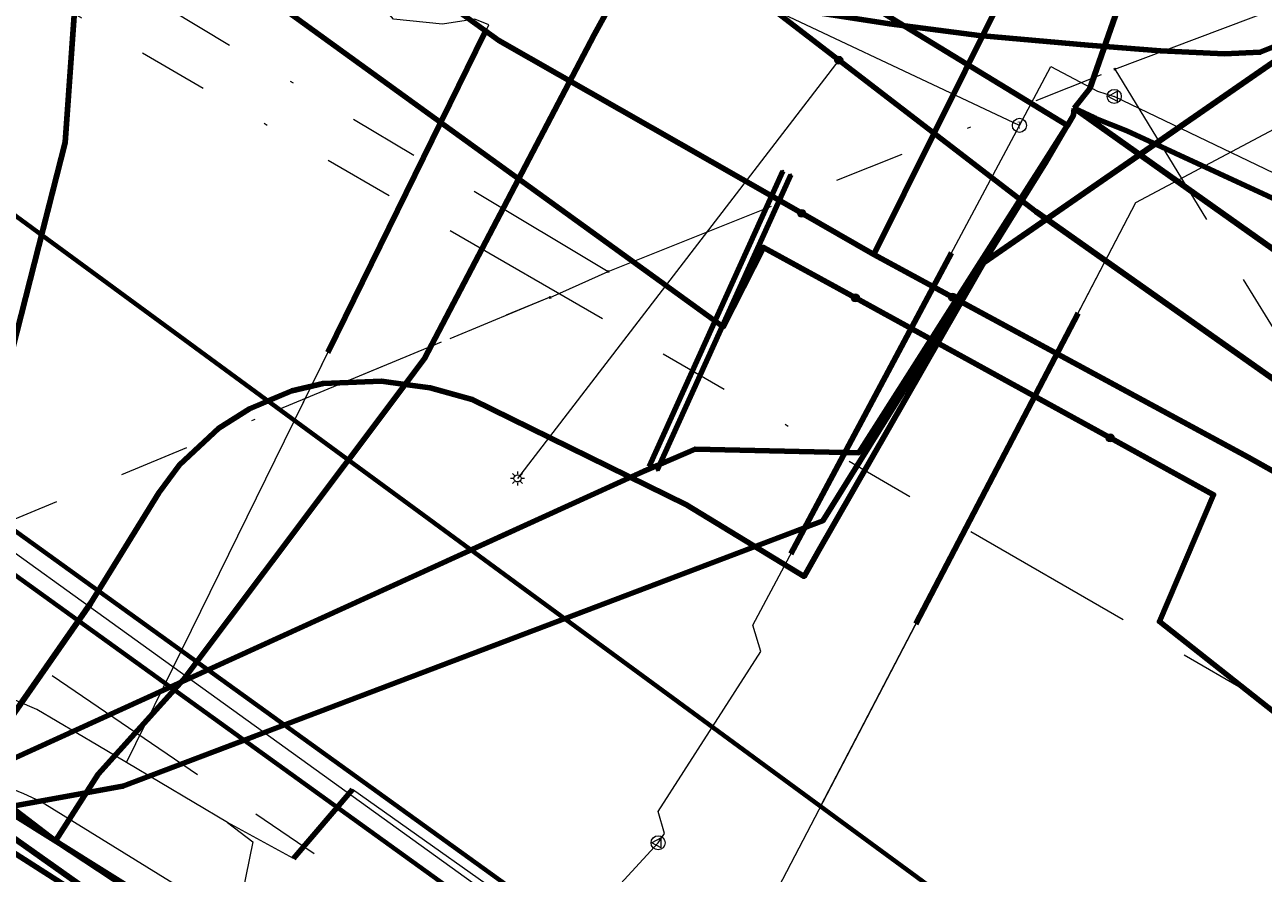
# Model space of a CAD drawing. Header units: metres. Extents: x 242122 to 243107, y 567823 to 568786.
# Tile 20 of 89: x 242213 to 242248, y 568048 to 568073. Entities that reach past the tile are written whole.
import ezdxf
from ezdxf.enums import TextEntityAlignment as Align
from ezdxf.lldxf.tags import DXFTag

# ---------------------------------------------------------------- set-up
doc = ezdxf.new("R2010")
doc.units = ezdxf.units.M
doc.linetypes.add('RI-OVERIG-SO', pattern=[17, 5, -2, 2, -2, 0, -2, 2, -2])
for name, color, linetype, lineweight in [('B-WA-IE-MEUBILAIR-S', 7, 'Continuous', 18), ('B-WA-KL-DATA-G', 90, 'KL-DATA-SO', 18), ('B-WA-KL-DATA_DUCT-G', 90, 'Continuous', 100), ('B-WA-KL-DATA_HULPSTUK-S', 90, 'Continuous', 18), ('B-WA-KL-DATA_KABELBED-G', 90, 'Continuous', 100), ('B-WA-KL-DATA_MANTELBUIS-G', 90, 'Continuous', 100), ('B-WA-KL-ET_LS-G', 190, 'KL-LS-SO', 18), ('B-WA-KL-ET_LS_HULPSTUK-S', 190, 'Continuous', 18), ('B-WA-KL-ET_LS_KABELBED-G', 190, 'Continuous', 100), ('B-WA-KL-ET_MS-G', 130, 'KL-MS-SO', 18), ('B-WA-KL-ET_MS_HULPSTUK-S', 130, 'Continuous', 18), ('B-WA-KL-ET_MS_KABELBED-G', 130, 'Continuous', 100), ('B-WA-KL-GAS_LD-G', 50, 'KL-GAS_LD-SO', 18), ('B-WA-KL-GAS_LD_HULPSTUK-S', 50, 'Continuous', 18), ('B-WA-KL-GAS_LD_MANTELBUIS-G', 50, 'Continuous', 100), ('B-WA-KL-OVERIG_MANTELBUIS-G', 8, 'Continuous', 100), ('B-WA-KL-WATER-G', 170, 'KL-WATER-SO', 18), ('B-WA-KL-WATER_MANTELBUIS-G', 170, 'Continuous', 100), ('B-WA-OG-INFO_ORIENTATIEPOLYGOON-GV', 7, 'Continuous', 70), ('B-WA-RI-VRIJVERVAL-G', 210, 'RI-OVERIG-SO', 18), ('B-WA-RI-VRIJVERVAL_HULPSTUK-S', 210, 'Continuous', 18), ('B-WE-IE-MEUBILAIR_ENEXIS NETBEHEER BV-S', 7, 'Continuous', 18), ('B-WE-KL-DATA_COAXKABEL_17_ZIGGO BV-G', 90, 'KL-DATA-SO', 18), ('B-WE-KL-DATA_COAXKABEL_42_ZIGGO BV-G', 90, 'KL-DATA-SO', 18), ('B-WE-KL-DATA_DUCT_ZIGGO BV-G', 90, 'Continuous', 100), ('B-WE-KL-DATA_HULPSTUK_KPN BV-S', 90, 'Continuous', 18), ('B-WE-KL-DATA_KABELBED_KPN BV-G', 90, 'Continuous', 100), ('B-WE-KL-DATA_KABELBED_ZIGGO BV-G', 90, 'Continuous', 100), ('B-WE-KL-DATA_MANTELBUIS_110_ZIGGO BV-G', 90, 'Continuous', 100), ('B-WE-KL-DATA_MANTELBUIS_160_ZIGGO BV-G', 90, 'Continuous', 100), ('B-WE-KL-DATA_MANTELBUIS_75_ZIGGO BV-G', 90, 'Continuous', 100), ('B-WE-KL-DATA_MANTELBUIS_POLYVINYLCHLORIDE PVC_1_KPN BV-G', 90, 'Continuous', 100), ('B-WE-KL-DATA_MANTELBUIS_REGGEFIBER OPERATOR BV-G', 90, 'Continuous', 100), ('B-WE-KL-DATA_REGGEFIBER OPERATOR BV-G', 90, 'KL-DATA-SO', 18), ('B-WE-KL-ET_LS_230 V_ENEXIS NETBEHEER BV-G', 190, 'KL-LS-SO', 18), ('B-WE-KL-ET_LS_400 V_ENEXIS NETBEHEER BV-G', 190, 'KL-LS-SO', 18), ('B-WE-KL-ET_LS_HULPSTUK_ENEXIS NETBEHEER BV-S', 190, 'Continuous', 18), ('B-WE-KL-ET_LS_KABELBED_ENEXIS NETBEHEER BV-G', 190, 'Continuous', 100), ('B-WE-KL-ET_MS_10 KV_ENEXIS NETBEHEER BV-G', 130, 'KL-MS-SO', 18), ('B-WE-KL-ET_MS_ENEXIS NETBEHEER BV-G', 130, 'KL-MS-SO', 18), ('B-WE-KL-ET_MS_HULPSTUK_ENEXIS NETBEHEER BV-S', 130, 'Continuous', 18), ('B-WE-KL-ET_MS_KABELBED_ENEXIS NETBEHEER BV-G', 130, 'Continuous', 100), ('B-WE-KL-GAS_LD_HULPSTUK_ENEXIS NETBEHEER BV-S', 50, 'Continuous', 18), ('B-WE-KL-GAS_LD_MANTELBUIS_POLYVINYLCHLORIDE PVC_110_ENEXIS NETBEHEER BV-G', 50, 'Continuous', 100), ('B-WE-KL-GAS_LD_POLYVINYLCHLORIDE PVC_50_0.1 BAR_ENEXIS NETBEHEER BV-G', 50, 'KL-GAS_LD-SO', 18), ('B-WE-KL-GAS_LD_POLYVINYLCHLORIDE PVC_75_0.1 BAR_ENEXIS NETBEHEER BV-G', 50, 'KL-GAS_LD-SO', 18), ('B-WE-KL-GAS_LD_SLAGVAST PVC_63_0.1 BAR_ENEXIS NETBEHEER BV-G', 50, 'KL-GAS_LD-SO', 18), ('B-WE-KL-GAS_LD_SLAGVAST PVC_75_0.1 BAR_ENEXIS NETBEHEER BV-G', 50, 'KL-GAS_LD-SO', 18), ('B-WE-KL-OVERIG_MANTELBUIS_POLYVINYLCHLORIDE PVC_315_GEMEENTE TYNAARLO-G', 8, 'Continuous', 100), ('B-WE-KL-WATER_MANTELBUIS_POLYVINYLCHLORIDE PVC_200_WMD DRINKWATER NV-G', 170, 'Continuous', 100), ('B-WE-KL-WATER_POLYVINYLCHLORIDE PVC_160_WMD DRINKWATER NV-G', 170, 'KL-WATER-SO', 18), ('B-WE-KL-WATER_POLYVINYLCHLORIDE PVC_200_WMD DRINKWATER NV-G', 170, 'KL-WATER-SO', 18), ('B-WE-RI-VRIJVERVAL_GEMEENTE TYNAARLO-G', 210, 'RI-OVERIG-SO', 18), ('B-WE-RI-VRIJVERVAL_HULPSTUK_GEMEENTE TYNAARLO-S', 210, 'Continuous', 18), ('V-WA-KL-ET_MS_KABELBED-G', 130, 'V-CONTINUOUS-SO', 100), ('V-WE-KL-ET_MS_KABELBED_ENEXIS NETBEHEER BV-G', 130, 'V-CONTINUOUS-SO', 100)]:
    doc.layers.add(name, color=color, linetype=linetype, lineweight=lineweight)
doc.layers.add('B-WE-OG-INFO_EIS VOORZORGSMAATREGEL_WMD DRINKWATER NV-GV', color=7, linetype='Continuous', lineweight=70, true_color=0xfa194b)
doc.styles.add('NLCS-ISO', font='NLCS-ISO.ttf')
doc.styles.get("Standard").update_dxf_attribs({"font": 'arial.ttf'})
tags = doc.linetypes.add('KL-DATA-SO', pattern='A,4,-1,[101,NLCS.shx,S=0.5,R=0,X=0,Y=0],-1,4,-1,["D",Standard,S=1,R=0,X=-0.25,Y=-0.5],-1.5', length=12.5).pattern_tags.tags
tags[18] = DXFTag(74, 10)
tags = doc.linetypes.add('KL-GAS_LD-SO', pattern='A,4,-1,[69,NLCS.shx,S=0.5,R=0,X=0,Y=0],-1,4,-1,["L",Standard,S=1,R=0,X=0.25,Y=-0.5],-2', length=13).pattern_tags.tags
tags[18] = DXFTag(74, 10)
tags = doc.linetypes.add('KL-LS-SO', pattern='A,4,-1,[103,NLCS.shx,S=0.75,R=0,X=0,Y=0],-1,4,-1,["L",Standard,S=1,R=0,X=0,Y=-0.5],-2', length=13).pattern_tags.tags
tags[18] = DXFTag(74, 10)
tags = doc.linetypes.add('KL-MS-SO', pattern='A,4,-1,[103,NLCS.shx,S=0.75,R=0,X=0,Y=0],-1,4,-1,["M",Standard,S=1,R=0,X=0,Y=-0.5],-2', length=13).pattern_tags.tags
tags[18] = DXFTag(74, 10)
doc.linetypes.add('KL-WATER-SO', pattern='A,7,-0.5,[168,NLCS.shx,S=0.75,R=0,X=0.75,Y=0],-2', length=9.5)
doc.linetypes.add('V-CONTINUOUS-SO', pattern='A,3.5,[24,NLCS.shx,S=0.5,R=0,X=0,Y=0],3.5', length=7)

# ---------------------------------------------------------------- blocks, each defined once
blk = doc.blocks.new('SKL-WTB_HULP_OVERIG-SO')
at = {"color": 0, "linetype": 'ByBlock', "lineweight": 18}
for points in [[(-0.14, 0.14), (0.14, -0.14)], [(0.14, 0.14), (-0.14, -0.14)]]:
    blk.add_lwpolyline(points, dxfattribs=at)
at = {"color": 0, "linetype": 'ByBlock', "lineweight": 18, "style": 'NLCS-ISO', "flags": 1}
for tag, p in [('TYPE', (1.5, 0)), ('LABEL', (1.5, -1.5)), ('OMSCHRIJVING', (1.5, -3))]:
    blk.add_attdef(tag, p, '', height=1, dxfattribs=at)
blk = doc.blocks.new('SRI-HULP_OVERIG-SO')
at = {"color": 0, "linetype": 'ByBlock', "lineweight": 18}
for points in [[(-0.14, 0.14), (0.14, -0.14)], [(0.14, 0.14), (-0.14, -0.14)]]:
    blk.add_lwpolyline(points, dxfattribs=at)
at = {"color": 0, "linetype": 'ByBlock', "lineweight": 18, "style": 'NLCS-ISO', "flags": 1}
for tag, p in [('TYPE', (1.5, 0)), ('LABEL', (1.5, -1.5)), ('OMSCHRIJVING', (1.5, -3))]:
    blk.add_attdef(tag, p, '', height=1, dxfattribs=at)
blk = doc.blocks.new('SKL-WTB_HULP_MOF-SO')
at = {"linetype": 'ByBlock', "lineweight": 18}
h = blk.add_hatch(color=0, dxfattribs=at)
h.dxf.hatch_style = 1
h.paths.add_polyline_path([(-0.5625, 0, 1), (0.5625, 0, 1)])
at = {"color": 0, "linetype": 'ByBlock', "lineweight": 18}
blk.add_circle((0, 0), 0.5625, dxfattribs=at)
at = {"color": 0, "linetype": 'ByBlock', "lineweight": 18, "style": 'NLCS-ISO', "flags": 1}
for tag, p in [('TYPE', (1.5, 0)), ('LABEL', (1.5, -1.5)), ('OMSCHRIJVING', (1.5, -3))]:
    blk.add_attdef(tag, p, '', height=1, dxfattribs=at)
blk = doc.blocks.new('SKL-WTB_HULP_T STUK-SO')
at = {"color": 0, "linetype": 'ByBlock', "lineweight": 18}
blk.add_circle((0, 0), 1, dxfattribs=at)
at = {"color": 0, "linetype": 'ByBlock', "lineweight": -2, "style": 'NLCS-ISO'}
blk.add_text('T', height=1, dxfattribs=at).set_placement((0, 0), align=Align.MIDDLE_CENTER)
at = {"color": 0, "linetype": 'ByBlock', "lineweight": 18, "style": 'NLCS-ISO', "flags": 1}
for tag, p in [('TYPE', (1.5, 0)), ('LABEL', (1.5, -1.5)), ('OMSCHRIJVING', (1.5, -3))]:
    blk.add_attdef(tag, p, '', height=1, dxfattribs=at)
blk = doc.blocks.new('SKL-WTB_HULP_VERLOOP-SO')
at = {"color": 0, "linetype": 'ByBlock', "lineweight": 18}
for points in [[(0.44, 0.72), (-0.88, 0)], [(0.44, -0.72), (-0.88, 0)], [(0.44, -0.72), (0.44, 0.72)]]:
    blk.add_lwpolyline(points, dxfattribs=at)
blk.add_circle((0, 0), 1, dxfattribs=at)
at = {"color": 0, "linetype": 'ByBlock', "lineweight": 18, "style": 'NLCS-ISO', "flags": 1}
for tag, p in [('TYPE', (1.5, 0)), ('LABEL', (1.5, -1.5)), ('OMSCHRIJVING', (1.5, -3))]:
    blk.add_attdef(tag, p, '', height=1, dxfattribs=at)
blk = doc.blocks.new('SIE-MEUBILAIR_PAAL_LICHTMAST-SO')
for points in [[(-0.62, 0), (-1, 0)], [(-0.71, 0.71), (-0.44, 0.44)], [(0, 1), (0, 0.62)], [(0.44, 0.44), (0.71, 0.71)], [(1, 0), (0.62, 0)], [(-0.71, -0.71), (-0.44, -0.44)], [(0, -0.62), (0, -1)], [(0.44, -0.44), (0.71, -0.71)]]:
    blk.add_lwpolyline(points)
blk.add_circle((0, 0), 0.5)

msp = doc.modelspace()

# ---------------------------------------------------------------- linework, layer by layer
at = {"layer": 'B-WA-KL-DATA-G'}
for points in [[(242219.964, 568061.819), (242220.65, 568062.106), (242221.533, 568062.318), (242221.88, 568062.369), (242223.191, 568062.379), (242224.574, 568062.195), (242225.776, 568061.863), (242231.868, 568058.867), (242235.206, 568056.829), (242240.316, 568065.758), (242267.579, 568084.643), (242295.385, 568095.247), (242321.463, 568105.236), (242334.969, 568110.511), (242336.656, 568111.14), (242338.309, 568111.792)], [(242220.723, 568061.262), (242226.246, 568072.514), (242225.846, 568072.668), (242224.929, 568072.531), (242223.533, 568072.67), (242222.909, 568073.404), (242222.642, 568074.47), (242223.182, 568076.228), (242219.694, 568085.954), (242217.804, 568085.217), (242217.431, 568085.972)]]:
    msp.add_lwpolyline(points, dxfattribs=at)
at = {"layer": 'B-WA-KL-DATA_DUCT-G'}
for points in [[(242222.253, 568060.14), (242224.419, 568063.027), (242229.241, 568072.227), (242231.415, 568076.197), (242237.135, 568075.461), (242242.891, 568075.102), (242248.656, 568075.121), (242254.406, 568075.518), (242293.575, 568088.67), (242324.717, 568102.764), (242333.122, 568105.984), (242339.631, 568108.407)], [(242222.253, 568060.14), (242224.419, 568063.027), (242229.241, 568072.227), (242231.415, 568076.197), (242237.135, 568075.461), (242242.891, 568075.102), (242248.656, 568075.121), (242254.406, 568075.518), (242293.575, 568088.67), (242324.717, 568102.764), (242333.122, 568105.984), (242339.631, 568108.407)], [(242222.253, 568060.14), (242224.419, 568063.027), (242229.241, 568072.227), (242231.415, 568076.197), (242237.135, 568075.461), (242242.891, 568075.102), (242248.656, 568075.121), (242254.406, 568075.518), (242293.575, 568088.67), (242324.717, 568102.764), (242333.122, 568105.984), (242339.631, 568108.407)], [(242231.127, 568075.67), (242229.241, 568072.227), (242224.419, 568063.027), (242222.253, 568060.14)]]:
    msp.add_lwpolyline(points, dxfattribs=at)
at = {"layer": 'B-WA-KL-DATA_KABELBED-G'}
for points in [[(242242.881, 568070.138), (242243.333, 568070.704), (242244.7, 568074.635), (242225.558, 568085.519), (242221.134, 568088.214), (242220.516, 568088.61)], [(242212.449, 568086.965), (242222.726, 568081.84), (242242.691, 568069.653), (242242.692, 568069.653)], [(242229.241, 568072.227), (242231.127, 568075.67)], [(242240.097, 568065.376), (242240.316, 568065.758), (242254.406, 568075.518)], [(242224.419, 568063.027), (242229.241, 568072.227)], [(242242.881, 568070.137), (242242.862, 568069.94), (242242.691, 568069.653), (242242.691, 568069.653)], [(242242.881, 568070.138), (242287.193, 568038.729), (242296.342, 568029.39), (242304.891, 568019.499), (242305.909, 568018.13), (242306.759, 568016.972)], [(242328.84, 568036.784), (242251.003, 568066.435), (242244.38, 568069.494), (242243.471, 568069.858), (242243.448, 568069.874), (242242.881, 568070.138)], [(242225.781, 568057.604), (242230.42, 568059.721), (242230.666, 568059.833), (242232.113, 568060.451), (242236.762, 568060.345), (242242.202, 568068.885), (242242.679, 568069.633), (242242.692, 568069.653)], [(242228.446, 568055.647), (242235.743, 568058.415), (242237.592, 568061.392), (242242.074, 568068.608), (242242.679, 568069.633), (242242.691, 568069.653)], [(242242.202, 568068.885), (242236.762, 568060.345), (242232.113, 568060.451), (242230.42, 568059.721)], [(242235.743, 568058.415), (242242.074, 568068.608)], [(242235.6, 568057.517), (242240.097, 568065.376)], [(242223.866, 568062.289), (242224.419, 568063.027)], [(242219.964, 568061.819), (242220.65, 568062.106), (242221.533, 568062.318), (242223.191, 568062.379), (242223.866, 568062.289)], [(242222.253, 568060.14), (242223.866, 568062.289)], [(242223.866, 568062.289), (242224.574, 568062.195), (242225.776, 568061.863), (242231.868, 568058.867), (242235.206, 568056.829), (242235.6, 568057.517)]]:
    msp.add_lwpolyline(points, dxfattribs=at)
at = {"layer": 'B-WA-KL-DATA_MANTELBUIS-G'}
for points in [[(242226.127, 568072.27), (242221.67, 568063.192)], [(242229.241, 568072.227), (242224.419, 568063.027)], [(242235.743, 568058.415), (242242.074, 568068.608)], [(242240.097, 568065.376), (242235.6, 568057.517)]]:
    msp.add_lwpolyline(points, dxfattribs=at)
at = {"layer": 'B-WA-KL-ET_LS-G'}
for points in [[(242339.648, 568108.364), (242333.106, 568105.942), (242324.701, 568102.71), (242290.484, 568088.68), (242248.167, 568071.733), (242247.159, 568071.691), (242245.342, 568071.774), (242243.286, 568071.93), (242240.181, 568072.21), (242237.637, 568072.543), (242234.812, 568072.979), (242231.987, 568073.623), (242230.045, 568074.277), (242228.114, 568075.045), (242226.297, 568075.97), (242225.165, 568076.655), (242223.358, 568077.984), (242216.732, 568084.402), (242217.21, 568085.835), (242216.807, 568086.87)], [(242216.706, 568086.831), (242216.754, 568086.526), (242217.055, 568085.744), (242215.332, 568085.081), (242214.205, 568069.171), (242213.532, 568066.535)], [(242216.706, 568086.831), (242216.754, 568086.526), (242217.055, 568085.744), (242215.332, 568085.081), (242214.205, 568069.171), (242213.532, 568066.535)], [(242216.949, 568086.925), (242217.149, 568086.671), (242217.439, 568085.911), (242241.794, 568067.207), (242255.023, 568057.867), (242276.175, 568042.345), (242283.614, 568038.102), (242293.897, 568032.246), (242303.934, 568026.506), (242304.772, 568025.953), (242305.562, 568025.333), (242306.297, 568024.649), (242306.973, 568023.907), (242307.594, 568023.111), (242309.618, 568019.591)], [(242308.495, 568021.543), (242307.594, 568023.111), (242306.973, 568023.907), (242306.297, 568024.649), (242305.562, 568025.333), (242304.772, 568025.953), (242303.934, 568026.506), (242293.897, 568032.246), (242283.614, 568038.102), (242276.175, 568042.345), (242255.023, 568057.867), (242241.794, 568067.207), (242219.281, 568084.497)], [(242236.195, 568071.507), (242227.061, 568059.615)]]:
    msp.add_lwpolyline(points, dxfattribs=at)
at = {"layer": 'B-WA-KL-ET_LS_KABELBED-G'}
for points in [[(242216.706, 568086.831), (242216.754, 568086.526), (242217.055, 568085.744), (242215.332, 568085.081), (242214.205, 568069.171), (242213.532, 568066.535)], [(242278.689, 568083.956), (242248.167, 568071.733), (242247.159, 568071.691), (242245.342, 568071.774), (242243.286, 568071.93), (242240.181, 568072.21), (242237.637, 568072.543), (242234.812, 568072.979), (242234.053, 568073.152)], [(242308.495, 568021.543), (242307.594, 568023.111), (242306.973, 568023.907), (242306.297, 568024.649), (242305.562, 568025.333), (242304.772, 568025.953), (242303.934, 568026.506), (242293.897, 568032.246), (242283.614, 568038.102), (242276.175, 568042.345), (242255.023, 568057.867), (242241.794, 568067.207), (242234.053, 568073.152)]]:
    msp.add_lwpolyline(points, dxfattribs=at)
at = {"layer": 'B-WA-KL-ET_MS-G'}
for points in [[(242336.16, 568117.297), (242334.94, 568112.18), (242242.389, 568076.458), (242237.191, 568065.982), (242235.138, 568067.153)], [(242336.16, 568117.297), (242334.94, 568112.18), (242242.389, 568076.458), (242237.191, 568065.982), (242239.421, 568064.773)], [(242197.536, 568094.309), (242210.425, 568083.689), (242226.529, 568072.069), (242235.138, 568067.153)], [(242191.938, 568092.123), (242207.996, 568081.946), (242232.909, 568063.927), (242234.052, 568066.183), (242236.665, 568064.747)], [(242243.907, 568060.768), (242236.665, 568064.747)], [(242297.01, 568012.159), (242294.041, 568015.305), (242291.254, 568017.755), (242274.714, 568030.877), (242267.368, 568034.845), (242265.968, 568035.816), (242271.903, 568044.543), (242266.428, 568048.699), (242255.563, 568055.88), (242247.826, 568060.222), (242239.421, 568064.773)], [(242294.916, 568016.543), (242275.829, 568032.335), (242260.251, 568043.742), (242245.308, 568055.548), (242246.847, 568059.153), (242243.907, 568060.768)]]:
    msp.add_lwpolyline(points, dxfattribs=at)
at = {"layer": 'B-WA-KL-ET_MS_KABELBED-G'}
for points in [[(242319.982, 568106.407), (242242.389, 568076.458), (242237.191, 568065.982)], [(242220.74, 568076.246), (242226.529, 568072.069), (242235.138, 568067.153)], [(242237.191, 568065.982), (242235.138, 568067.153)], [(242237.191, 568065.982), (242239.421, 568064.773)], [(242271.344, 568043.721), (242271.903, 568044.543), (242266.428, 568048.699), (242255.563, 568055.88), (242247.826, 568060.222), (242239.421, 568064.773)]]:
    msp.add_lwpolyline(points, dxfattribs=at)
at = {"layer": 'B-WA-KL-GAS_LD-G'}
for points in [[(242241.329, 568069.654), (242223.95, 568077.845), (242217.089, 568085.951), (242216.164, 568085.569), (242215.282, 568085.27), (242211.589, 568084.656), (242210.536, 568084.547), (242208.763, 568084.642), (242206.739, 568085.371), (242204.534, 568086.361), (242203.076, 568087.183), (242197.832, 568091.914), (242196.101, 568093.748)], [(242241.329, 568069.654), (242242.223, 568071.33), (242243.546, 568070.624), (242244.024, 568070.477)], [(242325.511, 568033.828), (242320.432, 568035.396), (242319.524, 568035.634), (242318.599, 568035.793), (242317.664, 568035.87), (242316.726, 568035.865), (242315.792, 568035.779), (242314.869, 568035.612), (242313.964, 568035.364), (242313.084, 568035.039), (242312.235, 568034.638), (242311.425, 568034.165), (242310.659, 568033.623), (242309.943, 568033.017), (242309.637, 568032.731), (242304.48, 568041.436), (242244.024, 568070.477)], [(242232.601, 568052.552), (242233.974, 568054.697), (242233.746, 568055.446), (242241.329, 568069.654)]]:
    msp.add_lwpolyline(points, dxfattribs=at)
at = {"layer": 'B-WA-KL-GAS_LD_MANTELBUIS-G'}
msp.add_lwpolyline([(242234.829, 568057.475), (242239.396, 568066.033)], dxfattribs=at)
at = {"layer": 'B-WA-KL-OVERIG_MANTELBUIS-G'}
for points in [[(242230.802, 568059.953), (242234.603, 568068.353)], [(242231.029, 568059.85), (242234.831, 568068.25)]]:
    msp.add_lwpolyline(points, dxfattribs=at)
at = {"layer": 'B-WA-KL-WATER-G'}
msp.add_lwpolyline([(242248.867, 568069.705), (242244.628, 568067.448), (242235.677, 568050.296)], dxfattribs=at)
at = {"layer": 'B-WA-KL-WATER_MANTELBUIS-G'}
msp.add_lwpolyline([(242238.381, 568055.479), (242242.993, 568064.317)], dxfattribs=at)
at = {"layer": 'B-WA-OG-INFO_ORIENTATIEPOLYGOON-GV'}
msp.add_lwpolyline([(242751.967, 568556.271), (242565.688, 568463.851), (242442.85, 568671.226), (242460.056, 568681.418), (242444.987, 568707.443), (242384.409, 568672.369), (242399.477, 568646.343), (242416.686, 568656.536), (242474.782, 568558.454), (242515.844, 568427.317), (242539.317, 568384.982), (242400.498, 568317.023), (242430.516, 568248.248), (242303.944, 568199.794), (242325.606, 568144.321), (242183.26, 568088.734), (242295.105, 568006.717), (242295.17, 568006.649), (242357.548, 568062.526), (242331.727, 568128.648), (242468.882, 568171.376), (242541.371, 568017.685), (242914.445, 568112.908)], dxfattribs=at)
at = {"layer": 'B-WA-RI-VRIJVERVAL-G'}
for points in [[(242244.042, 568071.248), (242294.843, 568090.469)], [(242211.155, 568076.557), (242229.636, 568065.503)], [(242210.338, 568075.217), (242253.065, 568050.523)], [(242229.636, 568065.503), (242244.042, 568071.248)], [(242244.042, 568071.248), (242256.53, 568050.809)], [(242227.986, 568064.764), (242229.636, 568065.503)], [(242220.287, 568061.582), (242228.019, 568064.792)]]:
    msp.add_lwpolyline(points, dxfattribs=at)
at = {"layer": 'B-WE-KL-DATA_COAXKABEL_17_ZIGGO BV-G'}
msp.add_lwpolyline([(242248.119, 568026.684), (242233.388, 568035.775), (242210.829, 568050.198), (242210.148, 568050.657), (242209.487, 568051.049), (242208.805, 568051.401), (242208.102, 568051.711), (242207.382, 568051.979), (242206.648, 568052.203), (242205.901, 568052.383), (242205.145, 568052.518), (242204.413, 568052.605), (242203.677, 568052.65), (242202.94, 568052.653), (242202.204, 568052.613), (242180.969, 568050.855)], dxfattribs=at)
at = {"layer": 'B-WE-KL-DATA_COAXKABEL_42_ZIGGO BV-G'}
msp.add_lwpolyline([(242295.385, 568095.247), (242267.579, 568084.643), (242240.316, 568065.758), (242235.206, 568056.829), (242231.868, 568058.867), (242225.776, 568061.863), (242224.574, 568062.195), (242223.191, 568062.379), (242221.88, 568062.369), (242221.533, 568062.318), (242220.65, 568062.106), (242219.439, 568061.599), (242218.571, 568061.046), (242217.453, 568060.001), (242216.867, 568059.208), (242214.921, 568056.061), (242211.501, 568051.161), (242209.51, 568052.673), (242202.217, 568052.414), (242200.47, 568052.47), (242180.969, 568050.855)], dxfattribs=at)
at = {"layer": 'B-WE-KL-DATA_DUCT_ZIGGO BV-G'}
for points in [[(242177.449, 568050.721), (242178.346, 568050.803), (242188.009, 568051.654), (242200.47, 568052.47), (242202.217, 568052.414), (242209.51, 568052.673), (242213.933, 568049.315), (242215.144, 568051.209), (242217.57, 568053.898), (242224.419, 568063.027), (242229.241, 568072.227), (242231.415, 568076.197), (242237.135, 568075.461), (242242.891, 568075.102), (242248.656, 568075.121), (242254.406, 568075.518), (242293.575, 568088.67), (242324.717, 568102.764), (242333.122, 568105.984), (242375.755, 568121.853), (242447.517, 568149.759)], [(242242.263, 568030.298), (242233.715, 568036.278), (242213.933, 568049.315), (242215.144, 568051.209), (242217.57, 568053.898), (242224.419, 568063.027), (242229.241, 568072.227), (242231.415, 568076.197), (242237.135, 568075.461), (242242.891, 568075.102), (242248.656, 568075.121), (242254.406, 568075.518), (242293.575, 568088.67), (242324.717, 568102.764), (242333.122, 568105.984), (242375.755, 568121.853), (242447.517, 568149.759)], [(242293.575, 568088.67), (242254.406, 568075.518), (242248.656, 568075.121), (242242.891, 568075.102), (242237.135, 568075.461), (242231.415, 568076.197), (242229.241, 568072.227), (242224.419, 568063.027), (242217.57, 568053.898), (242215.144, 568051.209), (242213.933, 568049.315), (242209.51, 568052.673), (242202.217, 568052.414), (242200.47, 568052.47), (242188.009, 568051.654), (242178.346, 568050.803), (242145.854, 568047.828), (242129.173, 568045.721), (242125.706, 568042.873), (242125.206, 568042.697), (242122.038, 568041.737)], [(242280.883, 568000.874), (242277.61, 568005.159), (242257.548, 568019.628), (242242.263, 568030.298), (242233.715, 568036.278), (242213.933, 568049.315), (242215.144, 568051.209), (242217.57, 568053.898), (242224.419, 568063.027), (242229.241, 568072.227), (242231.127, 568075.67)]]:
    msp.add_lwpolyline(points, dxfattribs=at)
at = {"layer": 'B-WE-KL-DATA_KABELBED_KPN BV-G'}
for points in [[(242242.881, 568070.138), (242243.333, 568070.704), (242244.7, 568074.635), (242225.558, 568085.519), (242221.134, 568088.214), (242220.516, 568088.61)], [(242212.449, 568086.965), (242222.726, 568081.84), (242242.691, 568069.653), (242242.692, 568069.653)], [(242242.881, 568070.137), (242242.862, 568069.94), (242242.691, 568069.653), (242242.691, 568069.653)], [(242242.881, 568070.138), (242287.193, 568038.729), (242296.342, 568029.39), (242304.891, 568019.499), (242305.909, 568018.13), (242315.497, 568004.211), (242318.139, 568000.001), (242323.387, 567991.057), (242333.089, 567973.018), (242340.924, 567954.18), (242354.55, 567922.254), (242357.472, 567915.407), (242361.308, 567905.114), (242368.098, 567886.894), (242375.355, 567868.258), (242377.031, 567863.877), (242379.475, 567857.676), (242376.399, 567856.519), (242370.452, 567854.325), (242368.018, 567853.418)], [(242356.046, 568026.42), (242251.003, 568066.435), (242244.38, 568069.494), (242243.471, 568069.858), (242243.448, 568069.874), (242242.881, 568070.138)], [(242211.403, 568051.044), (242230.42, 568059.721), (242230.666, 568059.833), (242232.113, 568060.451), (242236.762, 568060.345), (242242.202, 568068.885), (242242.679, 568069.633), (242242.692, 568069.653)], [(242212.455, 568050.249), (242215.834, 568050.865), (242215.846, 568050.869), (242235.743, 568058.415), (242237.592, 568061.392), (242242.074, 568068.608), (242242.679, 568069.633), (242242.691, 568069.653)], [(242242.202, 568068.885), (242236.762, 568060.345), (242232.113, 568060.451), (242230.42, 568059.721)], [(242235.743, 568058.415), (242242.074, 568068.608)], [(242215.834, 568050.865), (242215.846, 568050.869), (242219.574, 568052.282)], [(242212.455, 568050.249), (242212.573, 568050.16), (242225.56, 568042.023), (242225.989, 568041.755), (242228.799, 568039.709), (242233.398, 568036.362), (242248.148, 568026.302)]]:
    msp.add_lwpolyline(points, dxfattribs=at)
at = {"layer": 'B-WE-KL-DATA_KABELBED_ZIGGO BV-G'}
for points in [[(242229.241, 568072.227), (242231.127, 568075.67)], [(242240.097, 568065.376), (242240.316, 568065.758), (242254.406, 568075.518)], [(242224.419, 568063.027), (242229.241, 568072.227)], [(242235.6, 568057.517), (242240.097, 568065.376)], [(242223.866, 568062.289), (242224.419, 568063.027)], [(242211.501, 568051.161), (242214.921, 568056.061), (242216.867, 568059.208), (242217.453, 568060.001), (242218.571, 568061.046), (242219.439, 568061.599), (242220.65, 568062.106), (242221.533, 568062.318), (242223.191, 568062.379), (242223.866, 568062.289)], [(242217.57, 568053.898), (242223.866, 568062.289)], [(242223.866, 568062.289), (242224.574, 568062.195), (242225.776, 568061.863), (242231.868, 568058.867), (242235.206, 568056.829), (242235.6, 568057.517)], [(242215.144, 568051.209), (242217.57, 568053.898)], [(242211.501, 568051.161), (242213.933, 568049.315)], [(242213.933, 568049.315), (242215.144, 568051.209)], [(242225.817, 568040.616), (242210.829, 568050.198)], [(242213.933, 568049.315), (242233.715, 568036.278), (242242.263, 568030.298)]]:
    msp.add_lwpolyline(points, dxfattribs=at)
at = {"layer": 'B-WE-KL-DATA_MANTELBUIS_110_ZIGGO BV-G'}
msp.add_lwpolyline([(242229.241, 568072.227), (242224.419, 568063.027)], dxfattribs=at)
at = {"layer": 'B-WE-KL-DATA_MANTELBUIS_160_ZIGGO BV-G'}
msp.add_lwpolyline([(242217.57, 568053.898), (242215.144, 568051.209)], dxfattribs=at)
at = {"layer": 'B-WE-KL-DATA_MANTELBUIS_75_ZIGGO BV-G'}
msp.add_lwpolyline([(242240.097, 568065.376), (242235.6, 568057.517)], dxfattribs=at)
at = {"layer": 'B-WE-KL-DATA_MANTELBUIS_POLYVINYLCHLORIDE PVC_1_KPN BV-G'}
for points in [[(242235.743, 568058.415), (242242.074, 568068.608)], [(242215.834, 568050.865), (242215.846, 568050.869), (242219.574, 568052.282)]]:
    msp.add_lwpolyline(points, dxfattribs=at)
at = {"layer": 'B-WE-KL-DATA_MANTELBUIS_REGGEFIBER OPERATOR BV-G'}
for points in [[(242226.127, 568072.27), (242221.67, 568063.192)], [(242220.693, 568048.811), (242222.37, 568050.776)]]:
    msp.add_lwpolyline(points, dxfattribs=at)
at = {"layer": 'B-WE-KL-DATA_REGGEFIBER OPERATOR BV-G'}
for points in [[(242258.778, 568025.408), (242246.607, 568033.814), (242245.68, 568034.035), (242244.41, 568034.929), (242243.997, 568035.452), (242227.991, 568046.793), (242222.37, 568050.776), (242220.693, 568048.811), (242218.819, 568049.836), (242215.95, 568051.539), (242226.246, 568072.514), (242225.846, 568072.668), (242224.929, 568072.531), (242223.533, 568072.67), (242222.909, 568073.404), (242222.642, 568074.47), (242223.182, 568076.228), (242219.694, 568085.954), (242217.804, 568085.217), (242217.431, 568085.972)], [(242258.778, 568025.408), (242246.607, 568033.814), (242245.68, 568034.035), (242244.41, 568034.929), (242243.997, 568035.452), (242227.991, 568046.793), (242222.37, 568050.776), (242220.693, 568048.811), (242218.819, 568049.836), (242215.95, 568051.539), (242215.13, 568052.025), (242213.397, 568053.051), (242210.437, 568054.321), (242207.284, 568054.727), (242204.113, 568054.774), (242201.027, 568054.735), (242188.958, 568053.57), (242176.311, 568052.323), (242176.588, 568047.999)], [(242258.778, 568025.408), (242246.607, 568033.814), (242245.68, 568034.035), (242244.41, 568034.929), (242243.997, 568035.452), (242227.991, 568046.793), (242222.37, 568050.776), (242220.693, 568048.811), (242218.819, 568049.836), (242215.95, 568051.539), (242215.13, 568052.025), (242213.397, 568053.051), (242210.437, 568054.321), (242207.284, 568054.727), (242204.113, 568054.774), (242201.027, 568054.735), (242188.958, 568053.57), (242189.201, 568051.799), (242189.308, 568048.718)], [(242258.778, 568025.408), (242246.607, 568033.814), (242245.68, 568034.035), (242244.41, 568034.929), (242243.997, 568035.452), (242227.991, 568046.793), (242222.37, 568050.776), (242220.693, 568048.811), (242218.819, 568049.836), (242215.95, 568051.539), (242215.13, 568052.025), (242213.397, 568053.051), (242210.437, 568054.321), (242207.284, 568054.727), (242204.113, 568054.774), (242201.027, 568054.735), (242201.461, 568049.497)], [(242258.778, 568025.408), (242246.607, 568033.814), (242245.68, 568034.035), (242244.41, 568034.929), (242243.997, 568035.452), (242227.991, 568046.793), (242222.37, 568050.776), (242220.693, 568048.811), (242218.819, 568049.836), (242219.539, 568049.285), (242219.231, 568047.8), (242216.989, 568043.673), (242217.353, 568037.985), (242213.113, 568032.524), (242211.581, 568026.855)]]:
    msp.add_lwpolyline(points, dxfattribs=at)
at = {"layer": 'B-WE-KL-ET_LS_230 V_ENEXIS NETBEHEER BV-G'}
for points in [[(242216.706, 568086.831), (242216.754, 568086.526), (242217.055, 568085.744), (242215.332, 568085.081), (242214.205, 568069.171), (242209.707, 568051.54), (242222.796, 568042.27)], [(242216.949, 568086.925), (242217.149, 568086.671), (242217.439, 568085.911), (242241.794, 568067.207), (242255.023, 568057.867), (242276.175, 568042.345), (242283.614, 568038.102), (242293.897, 568032.246), (242303.934, 568026.506), (242304.772, 568025.953), (242305.562, 568025.333), (242306.297, 568024.649), (242306.973, 568023.907), (242307.594, 568023.111), (242316.184, 568008.168), (242324.331, 567995.071), (242326.771, 567994.591), (242331.074, 567988.708), (242332.922, 567985.04), (242334.719, 567981.346), (242336.467, 567977.629), (242338.163, 567973.889), (242338.452, 567973.228)]]:
    msp.add_lwpolyline(points, dxfattribs=at)
at = {"layer": 'B-WE-KL-ET_LS_400 V_ENEXIS NETBEHEER BV-G'}
for points in [[(242484.205, 568127.902), (242471.457, 568159.618), (242440.438, 568147.073), (242373.737, 568120.987), (242333.106, 568105.942), (242324.701, 568102.71), (242290.484, 568088.68), (242248.167, 568071.733), (242247.159, 568071.691), (242245.342, 568071.774), (242243.286, 568071.93), (242240.181, 568072.21), (242237.637, 568072.543), (242234.812, 568072.979), (242231.987, 568073.623), (242230.045, 568074.277), (242228.114, 568075.045), (242226.297, 568075.97), (242225.165, 568076.655), (242223.358, 568077.984), (242216.732, 568084.402), (242217.21, 568085.835), (242216.807, 568086.87)], [(242216.706, 568086.831), (242216.754, 568086.526), (242217.055, 568085.744), (242215.332, 568085.081), (242214.205, 568069.171), (242209.707, 568051.54), (242222.796, 568042.27)], [(242308.495, 568021.543), (242307.594, 568023.111), (242306.973, 568023.907), (242306.297, 568024.649), (242305.562, 568025.333), (242304.772, 568025.953), (242303.934, 568026.506), (242293.897, 568032.246), (242283.614, 568038.102), (242276.175, 568042.345), (242255.023, 568057.867), (242241.794, 568067.207), (242219.281, 568084.497)], [(242236.195, 568071.507), (242227.061, 568059.615)]]:
    msp.add_lwpolyline(points, dxfattribs=at)
at = {"layer": 'B-WE-KL-ET_LS_KABELBED_ENEXIS NETBEHEER BV-G'}
for points in [[(242216.706, 568086.831), (242216.754, 568086.526), (242217.055, 568085.744), (242215.332, 568085.081), (242214.205, 568069.171), (242209.707, 568051.54), (242222.796, 568042.27)], [(242278.689, 568083.956), (242248.167, 568071.733), (242247.159, 568071.691), (242245.342, 568071.774), (242243.286, 568071.93), (242240.181, 568072.21), (242237.637, 568072.543), (242234.812, 568072.979), (242234.053, 568073.152)], [(242308.495, 568021.543), (242307.594, 568023.111), (242306.973, 568023.907), (242306.297, 568024.649), (242305.562, 568025.333), (242304.772, 568025.953), (242303.934, 568026.506), (242293.897, 568032.246), (242283.614, 568038.102), (242276.175, 568042.345), (242255.023, 568057.867), (242241.794, 568067.207), (242234.053, 568073.152)]]:
    msp.add_lwpolyline(points, dxfattribs=at)
at = {"layer": 'B-WE-KL-ET_MS_10 KV_ENEXIS NETBEHEER BV-G'}
for points in [[(242149.964, 568177.679), (242160.433, 568155.252), (242167.135, 568140.577), (242167.802, 568139.123), (242170.154, 568133.804), (242180.459, 568112.062), (242188.811, 568102.381), (242192.312, 568098.613), (242210.425, 568083.689), (242226.529, 568072.069), (242235.138, 568067.153)], [(242329.31, 568141.993), (242332.875, 568132.65), (242337.14, 568121.409), (242334.94, 568112.18), (242242.389, 568076.458), (242237.191, 568065.982), (242235.138, 568067.153)], [(242329.666, 568141.06), (242332.875, 568132.65), (242337.14, 568121.409), (242334.94, 568112.18), (242242.389, 568076.458), (242237.191, 568065.982), (242239.421, 568064.773)], [(242297.01, 568012.159), (242294.041, 568015.305), (242291.254, 568017.755), (242274.714, 568030.877), (242267.368, 568034.845), (242265.968, 568035.816), (242271.903, 568044.543), (242266.428, 568048.699), (242255.563, 568055.88), (242247.826, 568060.222), (242239.421, 568064.773)]]:
    msp.add_lwpolyline(points, dxfattribs=at)
at = {"layer": 'B-WE-KL-ET_MS_ENEXIS NETBEHEER BV-G'}
for points in [[(242173.617, 568128.529), (242171.183, 568121.866), (242166.961, 568119.164), (242172.441, 568108.338), (242180.729, 568097.738), (242191.36, 568092.489), (242207.996, 568081.946), (242232.909, 568063.927), (242234.052, 568066.183), (242236.665, 568064.747)], [(242243.907, 568060.768), (242236.665, 568064.747)], [(242294.916, 568016.543), (242275.829, 568032.335), (242260.251, 568043.742), (242245.308, 568055.548), (242246.847, 568059.153), (242243.907, 568060.768)]]:
    msp.add_lwpolyline(points, dxfattribs=at)
at = {"layer": 'B-WE-KL-ET_MS_KABELBED_ENEXIS NETBEHEER BV-G'}
for points in [[(242319.982, 568106.407), (242242.389, 568076.458), (242237.191, 568065.982)], [(242220.74, 568076.246), (242226.529, 568072.069), (242235.138, 568067.153)], [(242237.191, 568065.982), (242235.138, 568067.153)], [(242237.191, 568065.982), (242239.421, 568064.773)], [(242271.344, 568043.721), (242271.903, 568044.543), (242266.428, 568048.699), (242255.563, 568055.88), (242247.826, 568060.222), (242239.421, 568064.773)]]:
    msp.add_lwpolyline(points, dxfattribs=at)
at = {"layer": 'B-WE-KL-GAS_LD_MANTELBUIS_POLYVINYLCHLORIDE PVC_110_ENEXIS NETBEHEER BV-G'}
msp.add_lwpolyline([(242234.829, 568057.475), (242239.396, 568066.033)], dxfattribs=at)
at = {"layer": 'B-WE-KL-GAS_LD_POLYVINYLCHLORIDE PVC_50_0.1 BAR_ENEXIS NETBEHEER BV-G'}
msp.add_lwpolyline([(242225.396, 568043.085), (242213.499, 568050.436), (242213.033, 568050.653), (242211.2, 568051.398), (242209.309, 568051.98), (242207.375, 568052.396), (242205.412, 568052.641), (242203.435, 568052.715), (242201.459, 568052.615), (242185.902, 568051.722), (242180.252, 568051.412), (242171.461, 568050.792), (242144.637, 568048.342), (242128.637, 568045.65), (242122.038, 568043.612)], dxfattribs=at)
at = {"layer": 'B-WE-KL-GAS_LD_POLYVINYLCHLORIDE PVC_75_0.1 BAR_ENEXIS NETBEHEER BV-G'}
msp.add_lwpolyline([(242225.396, 568043.085), (242231.058, 568049.258)], dxfattribs=at)
at = {"layer": 'B-WE-KL-GAS_LD_SLAGVAST PVC_63_0.1 BAR_ENEXIS NETBEHEER BV-G'}
for points in [[(242241.329, 568069.654), (242223.95, 568077.845), (242217.089, 568085.951), (242216.164, 568085.569), (242215.282, 568085.27), (242211.589, 568084.656), (242210.536, 568084.547), (242208.763, 568084.642), (242206.739, 568085.371), (242204.534, 568086.361), (242203.076, 568087.183), (242197.832, 568091.914), (242190.234, 568099.965)], [(242241.329, 568069.654), (242242.223, 568071.33), (242243.546, 568070.624), (242244.024, 568070.477)], [(242231.058, 568049.258), (242231.235, 568049.527), (242231.061, 568050.147), (242233.974, 568054.697), (242233.746, 568055.446), (242241.329, 568069.654)]]:
    msp.add_lwpolyline(points, dxfattribs=at)
at = {"layer": 'B-WE-KL-GAS_LD_SLAGVAST PVC_75_0.1 BAR_ENEXIS NETBEHEER BV-G'}
msp.add_lwpolyline([(242404.833, 568006.624), (242383.398, 568015.01), (242373.132, 568018.904), (242356.006, 568025.296), (242338.148, 568030.675), (242326.634, 568033.481), (242320.432, 568035.396), (242319.524, 568035.634), (242318.599, 568035.793), (242317.664, 568035.87), (242316.726, 568035.865), (242315.792, 568035.779), (242314.869, 568035.612), (242313.964, 568035.364), (242313.084, 568035.039), (242312.235, 568034.638), (242311.425, 568034.165), (242310.659, 568033.623), (242309.943, 568033.017), (242309.637, 568032.731), (242304.48, 568041.436), (242244.024, 568070.477)], dxfattribs=at)
at = {"layer": 'B-WE-KL-OVERIG_MANTELBUIS_POLYVINYLCHLORIDE PVC_315_GEMEENTE TYNAARLO-G'}
for points in [[(242230.802, 568059.953), (242234.603, 568068.353)], [(242231.029, 568059.85), (242234.831, 568068.25)]]:
    msp.add_lwpolyline(points, dxfattribs=at)
at = {"layer": 'B-WE-KL-WATER_MANTELBUIS_POLYVINYLCHLORIDE PVC_200_WMD DRINKWATER NV-G'}
msp.add_lwpolyline([(242238.381, 568055.479), (242242.993, 568064.317)], dxfattribs=at)
at = {"layer": 'B-WE-KL-WATER_POLYVINYLCHLORIDE PVC_160_WMD DRINKWATER NV-G'}
msp.add_lwpolyline([(242248.867, 568069.705), (242244.628, 568067.448), (242232.77, 568044.726)], dxfattribs=at)
at = {"layer": 'B-WE-KL-WATER_POLYVINYLCHLORIDE PVC_200_WMD DRINKWATER NV-G'}
msp.add_lwpolyline([(242231.992, 568043.647), (242207.63, 568061.2)], dxfattribs=at)
at = {"layer": 'B-WE-OG-INFO_EIS VOORZORGSMAATREGEL_WMD DRINKWATER NV-GV'}
msp.add_lwpolyline([(242232.073, 568043.144), (242232.262, 568043.214), (242232.406, 568043.349), (242232.488, 568043.529), (242232.495, 568043.731), (242232.425, 568043.916), (242232.29, 568044.061), (242207.928, 568061.614), (242207.748, 568061.696), (242207.548, 568061.703), (242207.361, 568061.634), (242207.217, 568061.499), (242207.134, 568061.318), (242207.127, 568061.118), (242207.197, 568060.931), (242207.332, 568060.786), (242231.694, 568043.233), (242231.874, 568043.151), (242232.072, 568043.144)], close=True, dxfattribs=at)
at = {"layer": 'B-WE-RI-VRIJVERVAL_GEMEENTE TYNAARLO-G'}
for points in [[(242244.042, 568071.248), (242294.843, 568090.469)], [(242211.155, 568076.557), (242229.636, 568065.503)], [(242210.338, 568075.217), (242253.065, 568050.523)], [(242229.636, 568065.503), (242244.042, 568071.248)], [(242244.042, 568071.248), (242256.53, 568050.809)], [(242227.986, 568064.764), (242229.636, 568065.503)], [(242209.351, 568057.042), (242228.019, 568064.792)], [(242246.268, 568031.992), (242209.351, 568057.042)]]:
    msp.add_lwpolyline(points, dxfattribs=at)
at = {"layer": 'V-WA-KL-ET_MS_KABELBED-G'}
for points in [[(242191.938, 568092.123), (242207.996, 568081.946), (242232.909, 568063.927), (242234.052, 568066.183), (242236.665, 568064.747)], [(242243.907, 568060.768), (242236.665, 568064.747)], [(242294.916, 568016.543), (242275.829, 568032.335), (242260.251, 568043.742), (242245.308, 568055.548), (242246.847, 568059.153), (242243.907, 568060.768)]]:
    msp.add_lwpolyline(points, dxfattribs=at)
at = {"layer": 'V-WE-KL-ET_MS_KABELBED_ENEXIS NETBEHEER BV-G'}
for points in [[(242173.198, 568127.382), (242171.183, 568121.866), (242166.961, 568119.164), (242172.441, 568108.338), (242180.729, 568097.738), (242191.36, 568092.489), (242207.996, 568081.946), (242232.909, 568063.927), (242234.052, 568066.183), (242236.665, 568064.747)], [(242243.907, 568060.768), (242236.665, 568064.747)], [(242294.916, 568016.543), (242275.829, 568032.335), (242260.251, 568043.742), (242245.308, 568055.548), (242246.847, 568059.153), (242243.907, 568060.768)]]:
    msp.add_lwpolyline(points, dxfattribs=at)

# ---------------------------------------------------------------- block references
at = {"layer": 'B-WA-IE-MEUBILAIR-S', "xscale": 0.2, "yscale": 0.2, "zscale": 0.2}
msp.add_blockref('SIE-MEUBILAIR_PAAL_LICHTMAST-SO', (242227.061, 568059.615), dxfattribs=at)
at = {"layer": 'B-WA-KL-DATA_HULPSTUK-S', "xscale": 0.2, "yscale": 0.2, "zscale": 0.2}
for p in [(242242.881, 568070.138), (242242.692, 568069.653), (242242.202, 568068.884), (242230.42, 568059.721)]:
    msp.add_blockref('SKL-WTB_HULP_OVERIG-SO', p, dxfattribs=at)
at = {"layer": 'B-WA-KL-ET_LS_HULPSTUK-S', "xscale": 0.2, "yscale": 0.2, "zscale": 0.2}
msp.add_blockref('SKL-WTB_HULP_MOF-SO', (242236.195, 568071.507), dxfattribs=at)
at = {"layer": 'B-WA-KL-ET_MS_HULPSTUK-S', "xscale": 0.2, "yscale": 0.2, "zscale": 0.2}
for p in [(242235.138, 568067.153), (242236.665, 568064.747), (242239.421, 568064.773), (242243.907, 568060.768)]:
    msp.add_blockref('SKL-WTB_HULP_MOF-SO', p, dxfattribs=at)
at = {"layer": 'B-WA-KL-GAS_LD_HULPSTUK-S', "xscale": 0.2, "yscale": 0.2, "zscale": 0.2}
for name, p in [('SKL-WTB_HULP_VERLOOP-SO', (242244.024, 568070.477)), ('SKL-WTB_HULP_T STUK-SO', (242241.329, 568069.654))]:
    msp.add_blockref(name, p, dxfattribs=at)
at = {"layer": 'B-WA-RI-VRIJVERVAL_HULPSTUK-S', "xscale": 0.2, "yscale": 0.2, "zscale": 0.2}
for p in [(242244.042, 568071.248), (242234.603, 568068.353), (242234.831, 568068.25), (242229.636, 568065.503), (242227.986, 568064.764), (242230.802, 568059.953), (242231.029, 568059.85)]:
    msp.add_blockref('SRI-HULP_OVERIG-SO', p, dxfattribs=at)
at = {"layer": 'B-WE-IE-MEUBILAIR_ENEXIS NETBEHEER BV-S', "xscale": 0.2, "yscale": 0.2, "zscale": 0.2}
msp.add_blockref('SIE-MEUBILAIR_PAAL_LICHTMAST-SO', (242227.061, 568059.615), dxfattribs=at)
at = {"layer": 'B-WE-KL-DATA_HULPSTUK_KPN BV-S', "xscale": 0.2, "yscale": 0.2, "zscale": 0.2}
for p in [(242242.881, 568070.138), (242242.692, 568069.653), (242242.202, 568068.884), (242230.42, 568059.721)]:
    msp.add_blockref('SKL-WTB_HULP_OVERIG-SO', p, dxfattribs=at)
at = {"layer": 'B-WE-KL-ET_LS_HULPSTUK_ENEXIS NETBEHEER BV-S', "xscale": 0.2, "yscale": 0.2, "zscale": 0.2}
msp.add_blockref('SKL-WTB_HULP_MOF-SO', (242236.195, 568071.507), dxfattribs=at)
at = {"layer": 'B-WE-KL-ET_MS_HULPSTUK_ENEXIS NETBEHEER BV-S', "xscale": 0.2, "yscale": 0.2, "zscale": 0.2}
for p in [(242235.138, 568067.153), (242236.665, 568064.747), (242239.421, 568064.773), (242243.907, 568060.768)]:
    msp.add_blockref('SKL-WTB_HULP_MOF-SO', p, dxfattribs=at)
at = {"layer": 'B-WE-KL-GAS_LD_HULPSTUK_ENEXIS NETBEHEER BV-S', "xscale": 0.2, "yscale": 0.2, "zscale": 0.2}
for name, p in [('SKL-WTB_HULP_VERLOOP-SO', (242244.024, 568070.477)), ('SKL-WTB_HULP_T STUK-SO', (242241.329, 568069.654)), ('SKL-WTB_HULP_VERLOOP-SO', (242231.058, 568049.258))]:
    msp.add_blockref(name, p, dxfattribs=at)
at = {"layer": 'B-WE-RI-VRIJVERVAL_HULPSTUK_GEMEENTE TYNAARLO-S', "xscale": 0.2, "yscale": 0.2, "zscale": 0.2}
for p in [(242244.042, 568071.248), (242234.603, 568068.353), (242234.831, 568068.25), (242229.636, 568065.503), (242227.986, 568064.764), (242230.802, 568059.953), (242231.029, 568059.85)]:
    msp.add_blockref('SRI-HULP_OVERIG-SO', p, dxfattribs=at)

doc.saveas('drawing.dxf')
